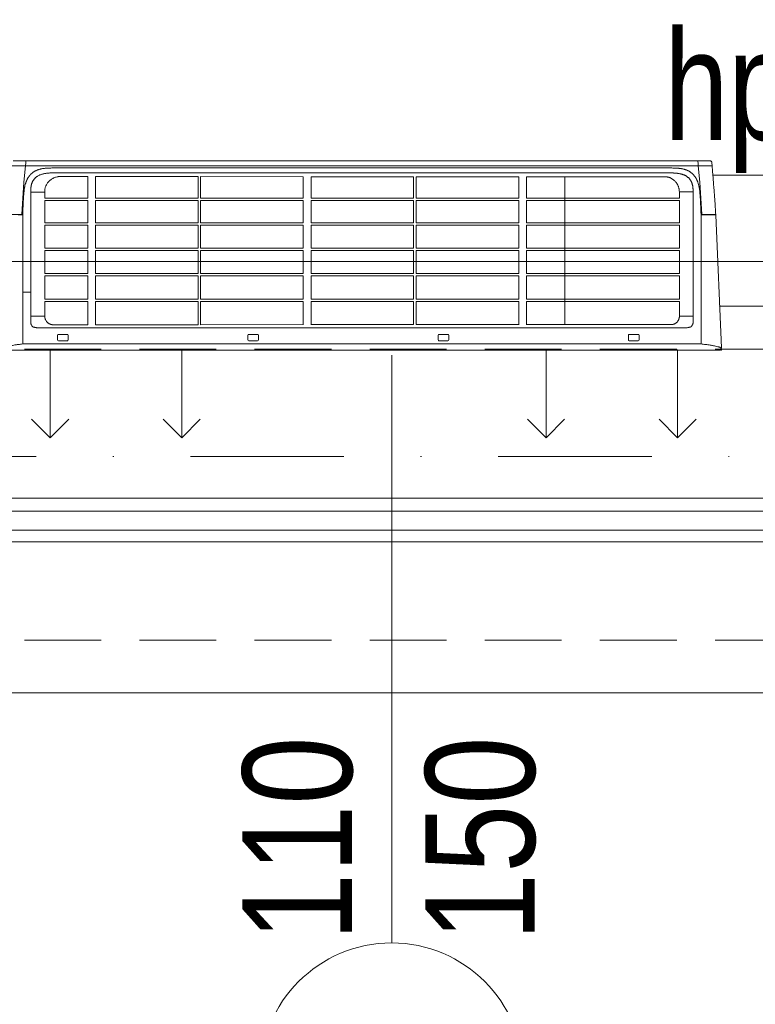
# Model space of a CAD drawing. Header units: inches. Extents: x 57112 to 98566, y -51777 to -16564.
# Tile 64 of 138: x 74416 to 74500, y -20807 to -20695. Entities that reach past the tile are written whole.
import ezdxf

# ---------------------------------------------------------------- set-up
doc = ezdxf.new("R2010")
doc.units = ezdxf.units.IN
doc.header["$MEASUREMENT"] = 0
doc.linetypes.add('DASHDOT', pattern=[1, 0.5, -0.25, 0, -0.25])
doc.linetypes.add('HIDDEN', pattern=[0.375, 0.25, -0.125])
doc.layers.get('0').update_dxf_attribs({"color": 251, "lineweight": 0})
for name, color, linetype, lineweight in [('DVM_INDOOR', 7, 'Continuous', 0), ('DVM_UNIT_BP', 7, 'Continuous', 0), ('DVM_UNIT_DP', 4, 'Continuous', 0), ('DVM_UNIT_LP', 3, 'Continuous', 0), ('p--okna', 251, 'Continuous', 0), ('p--opis okna', 251, 'Continuous', 0), ('p--osie konstr', 250, 'DASHDOT', 15)]:
    doc.layers.add(name, color=color, linetype=linetype, lineweight=lineweight)
doc.styles.add('1-100', font='arial.ttf', dxfattribs={"width": 0.75, "height": 18})

# ---------------------------------------------------------------- blocks, each defined once
blk = doc.blocks.new('DVM_DP_VEC')
at = {"layer": 'DVM_UNIT_DP', "color": 0}
blk.add_line((0, 0), (100, 0), dxfattribs=at)
blk.add_lwpolyline([(78.8, 21.2), (100, 0), (78.8, -21.2)], dxfattribs=at)
blk.add_point((0, 0), dxfattribs=at)
blk = doc.blocks.new('DVM_LP_VEC')
at = {"layer": 'DVM_UNIT_LP', "color": 0}
blk.add_line((0, 0), (100, 0), dxfattribs=at)
blk.add_lwpolyline([(78.8, 21.2), (100, 0), (78.8, -21.2)], dxfattribs=at)
blk.add_point((0, 0), dxfattribs=at)
blk = doc.blocks.new('RAC_ID_WM_AIRISE_WF_820X299X215_WF_T_BL')
at = {"layer": 'DVM_INDOOR', "color": 0}
for p, q in [((-409, 0), (409, 0)), ((-386.7, -7), (386.7, -7)), ((-386.7, -66), (-386.7, -7)), ((-346.1, -10.7), (-335.9, -10.7)), ((-129.1, -10.7), (-118.9, -10.7)), ((87.9, -10.7), (98.1, -10.7)), ((304.9, -10.7), (315.1, -10.7)), ((386.7, -154.1), (386.7, -7)), ((410, -2.6), (403.6, -153.8)), ((-347.1, -11.7), (-347.1, -16.9)), ((-335.9, -17.9), (-346.1, -17.9)), ((-334.9, -11.7), (-334.9, -16.9)), ((-130.1, -11.7), (-130.1, -16.9)), ((-118.9, -17.9), (-129.1, -17.9)), ((-117.9, -11.7), (-117.9, -16.9)), ((86.9, -11.7), (86.9, -16.9)), ((98.1, -17.9), (87.9, -17.9)), ((99.1, -11.7), (99.1, -16.9)), ((303.9, -11.7), (303.9, -16.9)), ((315.1, -17.9), (304.9, -17.9)), ((316.1, -11.7), (316.1, -16.9)), ((-367.3, -25.3), (367.3, -25.3)), ((-351.7, -28.8), (-312.7, -28.8)), ((-312.7, -28.8), (-312.7, -55.2)), ((-186.8, -28.9), (-303.8, -28.9)), ((-303.8, -55.2), (-303.8, -28.9)), ((-186.8, -28.9), (-186.8, -55.2)), ((-66.9, -29), (-183.9, -28.9)), ((-183.9, -55.2), (-183.9, -28.9)), ((-66.9, -28.9), (-66.9, -55.2)), ((-57.9, -55.2), (-57.9, -28.9)), ((58.9, -29.1), (-57.9, -29)), ((58.9, -29.1), (58.9, -55.2)), ((178.8, -29.1), (61.9, -29.1)), ((61.9, -55.2), (61.9, -29.1)), ((178.8, -28.9), (178.8, -55.2)), ((187.7, -55.2), (187.7, -28.9)), ((354.5, -29.2), (187.7, -29.1)), ((231.5, -29.1), (231.5, -197.4)), ((354.5, -29.2), (231.5, -29.2)), ((-377.7, -38.8), (-377.7, -179.9)), ((-377.7, -38.8), (-361.7, -38.8)), ((-361.7, -38.8), (-361.7, -55.2)), ((362, -55.2), (362, -38.8)), ((377.7, -38.8), (362, -38.8)), ((377.7, -38.8), (377.7, -180.2)), ((-361.7, -55.2), (-312.7, -55.2)), ((-303.8, -55.2), (-186.8, -55.2)), ((-183.9, -55.2), (-66.9, -55.2)), ((-57.9, -55.2), (58.9, -55.2)), ((61.9, -55.2), (178.8, -55.2)), ((187.7, -55.2), (362, -55.2)), ((-377.7, -66), (-386.7, -66)), ((-386.7, -153.9), (-386.7, -66)), ((-361.7, -58), (-361.7, -84.5)), ((-361.7, -58), (-312.7, -58)), ((-312.7, -58), (-312.7, -84.5)), ((-303.8, -84.5), (-303.8, -58)), ((-303.8, -58), (-186.8, -58)), ((-186.8, -58), (-186.8, -84.5)), ((-183.9, -84.5), (-183.9, -58)), ((-183.9, -58), (-66.9, -58)), ((-66.9, -58), (-66.9, -84.5)), ((-57.9, -84.5), (-57.9, -58)), ((-57.9, -58), (58.9, -58)), ((58.9, -58), (58.9, -84.5)), ((61.9, -84.5), (61.9, -58)), ((61.9, -58), (178.8, -58)), ((178.8, -58), (178.8, -84.5)), ((187.7, -84.5), (187.7, -58)), ((187.7, -58), (362, -58)), ((362, -84.5), (362, -58)), ((-361.7, -84.5), (-312.7, -84.5)), ((-361.7, -87.2), (-361.7, -113.5)), ((-361.7, -87.2), (-312.7, -87.2)), ((-312.7, -87.2), (-312.7, -113.5)), ((-303.8, -84.5), (-186.8, -84.5)), ((-303.8, -113.5), (-303.8, -87.2)), ((-303.8, -87.2), (-186.8, -87.2)), ((-186.8, -87.2), (-186.8, -113.5)), ((-183.9, -84.5), (-66.9, -84.5)), ((-183.9, -113.5), (-183.9, -87.2)), ((-183.9, -87.2), (-66.9, -87.2)), ((-66.9, -87.2), (-66.9, -113.5)), ((-57.9, -84.5), (58.9, -84.5)), ((-57.9, -113.5), (-57.9, -87.2)), ((-57.9, -87.2), (58.9, -87.2)), ((58.9, -87.2), (58.9, -113.5)), ((61.9, -84.5), (178.8, -84.5)), ((61.9, -113.5), (61.9, -87.2)), ((61.9, -87.2), (178.8, -87.2)), ((178.8, -87.2), (178.8, -113.5)), ((187.7, -84.5), (362, -84.5)), ((187.7, -113.5), (187.7, -87.2)), ((187.7, -87.2), (362, -87.2)), ((362, -113.5), (362, -87.2)), ((-361.7, -113.5), (-312.7, -113.5)), ((-361.7, -116.3), (-361.7, -142.2)), ((-361.7, -116.3), (-312.7, -116.3)), ((-312.7, -116.3), (-312.7, -142.2)), ((-303.8, -113.5), (-186.8, -113.5)), ((-303.8, -142.2), (-303.8, -116.3)), ((-303.8, -116.3), (-186.8, -116.3)), ((-186.8, -116.3), (-186.8, -142.2)), ((-183.9, -113.5), (-66.9, -113.5)), ((-183.9, -142.2), (-183.9, -116.3)), ((-183.9, -116.3), (-66.9, -116.3)), ((-66.9, -116.3), (-66.9, -142.2)), ((-57.9, -113.5), (58.9, -113.5)), ((-57.9, -142.2), (-57.9, -116.3)), ((-57.9, -116.3), (58.9, -116.3)), ((58.9, -116.3), (58.9, -142.2)), ((61.9, -113.5), (178.8, -113.5)), ((61.9, -142.2), (61.9, -116.3)), ((61.9, -116.3), (178.8, -116.3)), ((178.8, -116.3), (178.8, -142.2)), ((187.7, -113.5), (362, -113.5)), ((187.7, -142.2), (187.7, -116.3)), ((187.7, -116.3), (362, -116.3)), ((362, -142.2), (362, -116.3)), ((-361.7, -142.2), (-312.7, -142.2)), ((-361.7, -144.9), (-361.7, -170.4)), ((-361.7, -144.9), (-312.7, -144.9)), ((-312.7, -144.9), (-312.7, -170.4)), ((-303.8, -142.2), (-186.8, -142.2)), ((-303.8, -170.4), (-303.8, -144.9)), ((-303.8, -144.9), (-186.8, -144.9)), ((-186.8, -144.9), (-186.8, -170.4)), ((-183.9, -142.2), (-66.9, -142.2)), ((-183.9, -170.4), (-183.9, -144.9)), ((-183.9, -144.9), (-66.9, -144.9)), ((-66.9, -144.9), (-66.9, -170.4)), ((-57.9, -142.2), (58.9, -142.2)), ((-57.9, -170.4), (-57.9, -144.9)), ((-57.9, -144.9), (58.9, -144.9)), ((58.9, -144.9), (58.9, -170.4)), ((61.9, -142.2), (178.8, -142.2)), ((61.9, -170.4), (61.9, -144.9)), ((61.9, -144.9), (178.8, -144.9)), ((178.8, -144.9), (178.8, -170.4)), ((187.7, -142.2), (362, -142.2)), ((187.7, -170.4), (187.7, -144.9)), ((187.7, -144.9), (362, -144.9)), ((362, -170.4), (362, -144.9)), ((-403.2, -154.4), (-386.7, -154.4)), ((-385.5, -191.3), (-387.7, -154.4)), ((-386.7, -154.1), (-386.7, -154.1)), ((385.5, -191.3), (387.7, -154.4)), ((400.1, -154.1), (386.7, -154.1)), ((403.2, -154.4), (386.7, -154.4)), ((403.3, -154.1), (400.8, -154.1)), ((403.5, -154.7), (403.5, -154.7)), ((-361.7, -170.4), (-312.7, -170.4)), ((-361.7, -173.2), (-361.7, -180.4)), ((-361.7, -173.2), (-312.7, -173.2)), ((-312.7, -173.2), (-312.7, -197.8)), ((-303.8, -170.4), (-186.8, -170.4)), ((-303.8, -197.8), (-303.8, -173.2)), ((-303.8, -173.2), (-186.8, -173.2)), ((-186.8, -173.2), (-186.8, -197.7)), ((-183.9, -170.4), (-66.9, -170.4)), ((-183.9, -197.7), (-183.9, -173.2)), ((-183.9, -173.2), (-66.9, -173.2)), ((-66.9, -173.2), (-66.9, -197.6)), ((-57.9, -170.4), (58.9, -170.4)), ((-57.9, -197.6), (-57.9, -173.2)), ((-57.9, -173.2), (58.9, -173.2)), ((58.9, -173.2), (58.9, -197.5)), ((61.9, -170.4), (178.8, -170.4)), ((61.9, -197.5), (61.9, -173.2)), ((61.9, -173.2), (178.8, -173.2)), ((178.8, -173.2), (178.8, -197.4)), ((187.7, -170.4), (362, -170.4)), ((187.7, -197.4), (187.7, -173.2)), ((187.7, -173.2), (362, -173.2)), ((362, -180.2), (362, -173.2)), ((-377.7, -179.9), (-361.7, -179.9)), ((377.7, -180.2), (362, -180.2)), ((-383.6, -210.1), (-385.5, -191.3)), ((-312.7, -197.8), (-344.1, -197.8)), ((-186.8, -197.7), (-303.8, -197.8)), ((-66.9, -197.6), (-183.9, -197.7)), ((58.9, -197.5), (-57.9, -197.6)), ((178.8, -197.4), (61.9, -197.5)), ((347.9, -197.3), (187.7, -197.4)), ((231.5, -197.3), (347.3, -197.3)), ((383.6, -210.1), (385.5, -191.3)), ((-383.6, -210.1), (-399.4, -209.8)), ((-344.4, -210.1), (-383.6, -210.1)), ((-46.2, -210.1), (-344.4, -210.1)), ((344.4, -210.1), (-46.2, -210.1)), ((344.4, -210.1), (399.3, -210.1)), ((-397.5, -215.5), (-386.6, -215.5)), ((-383.2, -214.4), (-383.2, -215.5)), ((383.2, -215.5), (-383.2, -215.5)), ((383.2, -214.4), (383.2, -215.5)), ((383.2, -215.5), (397.5, -215.5))]:
    blk.add_line(p, q, dxfattribs=at)
for centre, start, end in [((-346.1, -11.7), 90, 179.9999), ((-335.9, -11.7), 0.0001, 90), ((-129.1, -11.7), 90, 179.9999), ((-118.9, -11.7), 0.0001, 90), ((87.9, -11.7), 90, 179.9999), ((98.1, -11.7), 0.0001, 90), ((304.9, -11.7), 90, 179.9999), ((315.1, -11.7), 0.0001, 90), ((-346.1, -16.9), 180.0039, 270), ((-335.9, -16.9), 270, 359.9961), ((-129.1, -16.9), 180.0039, 270), ((-118.9, -16.9), 270, 359.9961), ((87.9, -16.9), 180.0039, 270), ((98.1, -16.9), 270, 359.9961), ((304.9, -16.9), 180.0039, 270), ((315.1, -16.9), 270, 359.9961)]:
    blk.add_arc(centre, 1, start, end, dxfattribs=at)
for start_param, end_param in [(5.169356, 6.282203), (6.282209, 6.603456)]:
    blk.add_ellipse((403.3, -153.8), major_axis=(0.278, -0.113), ratio=1, start_param=start_param, end_param=end_param, dxfattribs=at)
for points, knots in [([(-386.7, -7), (-388.5, -6.8), (-390.2, -6.6), (-392.4, -6.3), (-392.8, -6.3), (-393.7, -6.2), (-394.1, -6.1), (-395.4, -5.9), (-396.3, -5.8), (-397.9, -5.5), (-398.8, -5.3), (-400, -5.1), (-400.5, -5), (-401.3, -4.9), (-401.7, -4.8), (-403.8, -4.3), (-405.4, -4), (-407, -3.6)], [0, 0, 0, 0, 0.25, 0.25, 0.3125, 0.3125, 0.375, 0.375, 0.5, 0.5, 0.625, 0.625, 0.6875, 0.6875, 0.75, 0.75, 1, 1, 1, 1]), ([(407, -3.6), (405.4, -4), (403.8, -4.3), (401.3, -4.9), (400.5, -5), (399.2, -5.3), (398.6, -5.4), (397.9, -5.5), (397.5, -5.6), (397.3, -5.6), (395.4, -5.9), (393.7, -6.2), (390.2, -6.6), (388.5, -6.8), (386.7, -7)], [0, 0, 0, 0, 0.25, 0.25, 0.375, 0.375, 0.4375, 0.46875, 0.46875, 0.5, 0.5, 0.75, 0.75, 1, 1, 1, 1]), ([(409.2, -2.6), (409, -2.7), (408.9, -2.8), (408.6, -3), (408.4, -3.1), (408.2, -3.2), (408.1, -3.2), (408, -3.2), (408, -3.3), (407.9, -3.3), (407.8, -3.4), (407.4, -3.5), (407.2, -3.5), (407, -3.6)], [0, 0, 0, 0, 0.25, 0.25, 0.5, 0.5, 0.5625, 0.5625, 0.625, 0.625, 0.75, 0.75, 1, 1, 1, 1]), ([(409.4, -1), (409.4, -1.1), (409.5, -1.2), (409.5, -1.5), (409.5, -1.6), (409.5, -1.8), (409.5, -1.8), (409.5, -1.8), (409.5, -1.9), (409.4, -1.9), (409.4, -2), (409.4, -2.2), (409.3, -2.3), (409.2, -2.4), (409.2, -2.5), (409.2, -2.6)], [0, 0, 0, 0, 0.25, 0.25, 0.5, 0.5, 0.53125, 0.53125, 0.5625, 0.625, 0.625, 0.75, 0.875, 0.875, 1, 1, 1, 1]), ([(-377.7, -38.8), (-377.7, -38.6), (-377.7, -38.3), (-377.7, -37.8), (-377.7, -37.3), (-377.7, -36.8), (-377.7, -36.4), (-377.7, -36), (-377.7, -35.6), (-377.7, -35.2), (-377.7, -34.9), (-377.7, -34.5), (-377.7, -34.2), (-377.7, -33.9), (-377.7, -33.5), (-377.7, -33), (-377.7, -32.5), (-377.7, -32.3), (-377.7, -32.1), (-377.7, -32), (-377.7, -32), (-377.7, -31.9), (-377.7, -31.9), (-377.7, -31.8), (-377.7, -31.8), (-377.7, -31.7), (-377.7, -31.5), (-377.7, -31.3), (-377.7, -31.1), (-377.6, -30.8), (-377.6, -30.5), (-377.5, -30.2), (-377.4, -29.9), (-377.4, -29.8), (-377.3, -29.7), (-377.3, -29.6), (-377.3, -29.5), (-377.3, -29.5), (-377.2, -29.4), (-377.2, -29.3), (-377.2, -29.2), (-377.1, -29.1), (-377.1, -29.1), (-377.1, -29), (-377, -28.9), (-377, -28.8), (-376.9, -28.8), (-376.9, -28.7), (-376.9, -28.7)], [0, 0, 0, 0, 0.050243, 0.098523, 0.144839, 0.189192, 0.231581, 0.272006, 0.310468, 0.346966, 0.381501, 0.414072, 0.444679, 0.473322, 0.500002, 0.578216, 0.62501, 0.638641, 0.650008, 0.659383, 0.668758, 0.672184, 0.675772, 0.679523, 0.683436, 0.687512, 0.708306, 0.729133, 0.750012, 0.781269, 0.812473, 0.843692, 0.874994, 0.883321, 0.891643, 0.899963, 0.90828, 0.916597, 0.924914, 0.933234, 0.941556, 0.949883, 0.958215, 0.966553, 0.9749, 0.983256, 0.991622, 1, 1, 1, 1]), ([(-374.8, -26.2), (-374.8, -26.3), (-375, -26.4), (-375.3, -26.6), (-375.8, -27.1), (-376.4, -27.8), (-376.7, -28.4), (-376.9, -28.7)], [0, 0, 0, 0, 0.041801, 0.201508, 0.361215, 0.680629, 1, 1, 1, 1]), ([(-374.7, -26.2), (-374.7, -26.2), (-374.7, -26.2), (-374.7, -26.2), (-374.7, -26.2), (-374.7, -26.2), (-374.7, -26.2), (-374.7, -26.2), (-374.7, -26.2), (-374.7, -26.2), (-374.7, -26.2), (-374.7, -26.2), (-374.7, -26.2), (-374.7, -26.2), (-374.7, -26.2), (-374.7, -26.2), (-374.6, -26.2), (-374.6, -26.2), (-374.6, -26.2), (-374.4, -26.2), (-374.4, -26.2), (-374.1, -26.1), (-374, -26.1), (-373.5, -26), (-373.2, -25.9), (-372.6, -25.8), (-372.3, -25.8), (-371.7, -25.7), (-371.4, -25.6), (-370.7, -25.5), (-370.4, -25.5), (-370, -25.4), (-369.8, -25.4), (-369.5, -25.4), (-369.3, -25.4), (-368.5, -25.3), (-367.9, -25.3), (-367.3, -25.3)], [0, 0, 0, 0, 0.000122, 0.000122, 0.000244, 0.000244, 0.000488, 0.000488, 0.000977, 0.000977, 0.001953, 0.001953, 0.003906, 0.003906, 0.007813, 0.007813, 0.015625, 0.015625, 0.03125, 0.03125, 0.0625, 0.0625, 0.125, 0.125, 0.25, 0.25, 0.375, 0.375, 0.5, 0.5, 0.625, 0.625, 0.6875, 0.6875, 0.75, 0.75, 1, 1, 1, 1]), ([(-361.7, -38.8), (-361.7, -38.6), (-361.7, -38.4), (-361.7, -38), (-361.7, -37.8), (-361.6, -37.4), (-361.6, -37.2), (-361.5, -36.9), (-361.5, -36.9), (-361.5, -36.8), (-361.5, -36.7), (-361.5, -36.6), (-361.4, -36.5), (-361.3, -36), (-361.2, -35.6), (-360.9, -34.9), (-360.8, -34.5), (-360.5, -34), (-360.4, -33.8), (-360.3, -33.6), (-360.2, -33.6), (-360.2, -33.5), (-360.1, -33.4), (-360, -33.3), (-359.7, -32.8), (-359.5, -32.5), (-359.1, -32.1), (-359, -31.9), (-358.7, -31.7), (-358.5, -31.5), (-358.3, -31.3), (-358.2, -31.2), (-358.1, -31.1), (-358, -31.1), (-358, -31), (-357.8, -30.9), (-357.6, -30.8), (-357.5, -30.7)], [0, 0, 0, 0, 0.0625, 0.0625, 0.125, 0.125, 0.1875, 0.1875, 0.203125, 0.203125, 0.21875, 0.21875, 0.25, 0.25, 0.375, 0.375, 0.5, 0.5, 0.5625, 0.5625, 0.578125, 0.578125, 0.59375, 0.625, 0.625, 0.75, 0.75, 0.8125, 0.8125, 0.875, 0.875, 0.90625, 0.921875, 0.921875, 0.9375, 0.9375, 1, 1, 1, 1]), ([(-351.7, -28.8), (-352, -28.8), (-352.2, -28.8), (-352.7, -28.9), (-353.3, -28.9), (-354, -29.1), (-354.5, -29.2), (-354.8, -29.3), (-354.9, -29.3), (-355, -29.4), (-355, -29.4), (-355.2, -29.5), (-355.3, -29.5), (-355.7, -29.7), (-356.2, -29.9), (-356.8, -30.2), (-357.3, -30.5), (-357.5, -30.7)], [0, 0, 0, 0, 0.125, 0.125, 0.25, 0.375, 0.5, 0.5, 0.53125, 0.53125, 0.5625, 0.5625, 0.625, 0.625, 0.75, 0.875, 1, 1, 1, 1]), ([(362, -38.8), (362, -38.7), (362, -38.6), (362, -38.5), (362, -38.4), (362, -38.2), (362, -38.1), (362, -37.7), (362, -37.4), (361.9, -36.9), (361.8, -36.6), (361.7, -36.2), (361.7, -36.1), (361.6, -35.9), (361.6, -35.8), (361.6, -35.7), (361.5, -35.3), (361.4, -35), (361.1, -34.5), (361, -34.3), (360.8, -33.8), (360.6, -33.5), (360.4, -33.2), (360.4, -33.2), (360.3, -33.1), (360.3, -33), (360.2, -32.8), (360.1, -32.7), (359.8, -32.4), (359.6, -32.2), (359.4, -31.9), (359.3, -31.8), (359.1, -31.6), (359, -31.5), (358.7, -31.3), (358.4, -31.1), (358.2, -30.9), (358.1, -30.8), (358, -30.8), (357.8, -30.6), (357.7, -30.5), (357.3, -30.3), (357.1, -30.2), (356.6, -29.9), (356.3, -29.8), (355.8, -29.6), (355.6, -29.5), (355.2, -29.4), (355.2, -29.4), (355, -29.4), (354.8, -29.3), (354.6, -29.2), (354.5, -29.2)], [0, 0, 0, 0, 0.015625, 0.015625, 0.03125, 0.03125, 0.0625, 0.0625, 0.125, 0.125, 0.1875, 0.1875, 0.21875, 0.21875, 0.234375, 0.234375, 0.25, 0.3125, 0.3125, 0.375, 0.375, 0.4375, 0.4375, 0.453125, 0.453125, 0.46875, 0.46875, 0.5, 0.5, 0.5625, 0.5625, 0.59375, 0.59375, 0.625, 0.625, 0.6875, 0.6875, 0.703125, 0.703125, 0.71875, 0.75, 0.75, 0.8125, 0.8125, 0.875, 0.875, 0.9375, 0.9375, 0.953125, 0.953125, 0.96875, 1, 1, 1, 1]), ([(367.3, -25.3), (367.9, -25.3), (368.5, -25.3), (369.3, -25.4), (369.5, -25.4), (369.8, -25.4), (370, -25.4), (370.4, -25.5), (370.7, -25.5), (371.4, -25.6), (371.7, -25.7), (372.3, -25.8), (372.6, -25.8), (373.2, -25.9), (373.5, -26), (374, -26.1), (374.1, -26.1), (374.4, -26.2), (374.4, -26.2), (374.6, -26.2), (374.6, -26.2), (374.6, -26.2), (374.7, -26.2), (374.7, -26.2), (374.7, -26.2), (374.7, -26.2), (374.7, -26.2), (374.7, -26.2), (374.7, -26.2), (374.7, -26.2), (374.7, -26.2), (374.7, -26.2), (374.7, -26.2), (374.7, -26.2), (374.7, -26.2), (374.7, -26.2), (374.7, -26.2), (374.7, -26.2)], [0, 0, 0, 0, 0.25, 0.25, 0.3125, 0.3125, 0.375, 0.375, 0.5, 0.5, 0.625, 0.625, 0.75, 0.75, 0.875, 0.875, 0.9375, 0.9375, 0.96875, 0.96875, 0.984375, 0.984375, 0.992188, 0.992188, 0.996094, 0.996094, 0.998047, 0.998047, 0.999023, 0.999023, 0.999512, 0.999512, 0.999756, 0.999756, 0.999878, 0.999878, 1, 1, 1, 1]), ([(376.9, -28.7), (376.7, -28.4), (376.4, -27.8), (375.8, -27.1), (375.3, -26.6), (375, -26.4), (374.8, -26.3), (374.8, -26.2)], [0, 0, 0, 0, 0.319405, 0.638853, 0.798578, 0.958302, 1, 1, 1, 1]), ([(376.9, -28.7), (376.9, -28.7), (376.8, -28.6), (376.8, -28.6), (376.8, -28.6), (376.8, -28.5), (376.7, -28.4), (376.7, -28.3), (376.6, -28.2)], [0, 0, 0, 0, 0.125, 0.125, 0.25, 0.5, 0.5, 1, 1, 1, 1]), ([(376.9, -28.7), (376.9, -28.7), (376.9, -28.7), (376.9, -28.8), (377, -28.8), (377, -28.8), (377, -28.9), (377, -28.9), (377, -28.9), (377.1, -29), (377.1, -29), (377.1, -29.1), (377.1, -29.1), (377.1, -29.1), (377.1, -29.2), (377.2, -29.2), (377.2, -29.2), (377.2, -29.3), (377.2, -29.3), (377.2, -29.4), (377.2, -29.4), (377.3, -29.4), (377.3, -29.5), (377.3, -29.5), (377.3, -29.5), (377.3, -29.6), (377.3, -29.6), (377.3, -29.7), (377.4, -29.7), (377.4, -29.7), (377.4, -29.8), (377.4, -29.8), (377.4, -29.9), (377.5, -30.2), (377.6, -30.5), (377.6, -30.8), (377.7, -31.1), (377.7, -31.4), (377.7, -31.7), (377.7, -31.8), (377.7, -31.9), (377.7, -32), (377.7, -32), (377.7, -32.1), (377.7, -32.2), (377.7, -32.3), (377.7, -32.4), (377.7, -32.5), (377.7, -32.7), (377.7, -32.8), (377.7, -33), (377.7, -33.3), (377.7, -33.8), (377.7, -34.3), (377.7, -35), (377.7, -35.8), (377.7, -36.7), (377.7, -37.7), (377.7, -38.4), (377.7, -38.8)], [0, 0, 0, 0, 0.004055, 0.008107, 0.012157, 0.016204, 0.020248, 0.02429, 0.02833, 0.032368, 0.036405, 0.040439, 0.044472, 0.048503, 0.052533, 0.056562, 0.06059, 0.064617, 0.068643, 0.072669, 0.076694, 0.080718, 0.084743, 0.088767, 0.092792, 0.096817, 0.100842, 0.104867, 0.108893, 0.11292, 0.116948, 0.120977, 0.125007, 0.156305, 0.187523, 0.218729, 0.249989, 0.28128, 0.312486, 0.321346, 0.330347, 0.3363, 0.342253, 0.348206, 0.357133, 0.366061, 0.374989, 0.390617, 0.406245, 0.414217, 0.437497, 0.467059, 0.499997, 0.560279, 0.629782, 0.708506, 0.79645, 0.893615, 1, 1, 1, 1]), ([(376.9, -28.7), (376.9, -28.7), (376.9, -28.7), (376.9, -28.7), (376.9, -28.7), (376.9, -28.7)], [0, 0, 0, 0, 0.041419, 0.041419, 1, 1, 1, 1]), ([(362, -54.8), (362, -52.1), (362, -49.5), (362, -45.5), (362, -44.1), (362, -42.1), (362, -41.5), (362, -40.5), (362, -40.1), (362, -39.6), (362, -39.5), (362, -39.1), (362, -39), (362, -38.8)], [0, 0, 0, 0, 0.5, 0.5, 0.75, 0.75, 0.875, 0.875, 0.9375, 0.9375, 0.96875, 0.96875, 1, 1, 1, 1]), ([(-386.7, -153.9), (-386.7, -154.7), (-386.7, -154.8), (-386.7, -154.8), (-386.6, -155.9), (-386.6, -157), (-386.6, -158.6), (-386.6, -159.1), (-386.5, -160.2), (-386.5, -160.7), (-386.5, -161.8), (-386.5, -162.4), (-386.4, -163.4), (-386.4, -164), (-386.3, -165.1), (-386.3, -165.6), (-386.3, -166.7), (-386.2, -167.2), (-386.2, -168.3), (-386.2, -168.8), (-386.1, -169.9), (-386.1, -170.4), (-386, -171.5), (-386, -172), (-385.9, -173.1), (-385.9, -173.6), (-385.8, -174.7), (-385.8, -175.3), (-385.7, -176.3), (-385.6, -176.9), (-385.6, -177.7), (-385.5, -178.2), (-385.5, -179), (-385.4, -179.8), (-385.4, -180.3), (-385.3, -180.6)], [-0.002701, -0.002701, -0.002701, -0.002701, 0, 0, 0, 0.125, 0.125, 0.1875, 0.1875, 0.25, 0.25, 0.3125, 0.3125, 0.375, 0.375, 0.4375, 0.4375, 0.5, 0.5, 0.5625, 0.5625, 0.625, 0.625, 0.6875, 0.6875, 0.75, 0.75, 0.8125, 0.8125, 0.875, 0.875, 0.90625, 0.9375, 0.96875, 1, 1, 1, 1]), ([(385.3, -180.6), (385.4, -180.3), (385.4, -179.8), (385.5, -179), (385.5, -178.2), (385.6, -177.7), (385.6, -176.9), (385.7, -176.3), (385.8, -175.3), (385.8, -174.7), (385.9, -173.6), (385.9, -173.1), (386, -172), (386, -171.5), (386.1, -170.4), (386.1, -169.9), (386.2, -168.8), (386.2, -168.3), (386.2, -167.2), (386.3, -166.7), (386.3, -165.6), (386.3, -165.1), (386.4, -164), (386.4, -163.4), (386.5, -162.4), (386.5, -161.8), (386.5, -160.7), (386.5, -160.2), (386.6, -159.1), (386.6, -158.6), (386.6, -157), (386.6, -155.9), (386.7, -154.8), (386.7, -154.7), (386.7, -154.5), (386.7, -154.4)], [0, 0, 0, 0, 0.03125, 0.0625, 0.09375, 0.125, 0.125, 0.1875, 0.1875, 0.25, 0.25, 0.3125, 0.3125, 0.375, 0.375, 0.4375, 0.4375, 0.5, 0.5, 0.5625, 0.5625, 0.625, 0.625, 0.6875, 0.6875, 0.75, 0.75, 0.8125, 0.8125, 0.875, 0.875, 1, 1, 1, 1.014608, 1.014608, 1.014608, 1.014608]), ([(399.4, -209.8), (399.4, -209.3), (399.5, -208.2), (399.7, -205.8), (400.1, -201.5), (400.6, -195.4), (401.1, -188.1), (401.7, -181), (402.2, -174.2), (402.7, -167.5), (403.1, -161), (403.4, -156.8), (403.5, -154.7)], [0, 0, 0, 0, 0.027212, 0.058793, 0.121955, 0.24828, 0.374605, 0.50093, 0.627254, 0.753579, 0.879904, 1, 1, 1, 1]), ([(400.8, -154.1), (400.8, -154.1), (400.8, -154.1), (400.7, -154.1), (400.7, -154.1), (400.6, -154.1), (400.6, -154.1), (400.5, -154.1), (400.4, -154.1), (400.4, -154.1), (400.3, -154.1), (400.2, -154.1), (400.1, -154.1)], [0, 0, 0, 0, 0.105062, 0.168986, 0.200948, 0.23291, 0.360758, 0.488607, 0.552531, 0.616455, 0.744303, 1, 1, 1, 1]), ([(403.2, -154.4), (403.3, -154.4), (403.3, -154.4), (403.4, -154.4), (403.4, -154.5), (403.5, -154.5), (403.5, -154.5), (403.5, -154.6), (403.5, -154.7), (403.5, -154.7)], [0, 0, 0, 0, 0.25, 0.25, 0.5, 0.5, 0.75, 0.75, 1, 1, 1, 1]), ([(-385.3, -180.6), (-385.3, -181), (-385.3, -181.4), (-385.2, -182.1), (-385.1, -182.9), (-385, -183.7), (-384.9, -184.3), (-384.8, -184.5), (-384.8, -184.9), (-384.7, -185.1), (-384.7, -185.5), (-384.6, -185.7), (-384.6, -186), (-384.5, -186.2), (-384.4, -186.6), (-384.4, -186.8), (-384.3, -187.2), (-384.3, -187.4), (-384, -188.3), (-383.8, -189.1), (-383.5, -190.2), (-383.3, -190.6), (-383.1, -191.1), (-383.1, -191.3), (-382.9, -191.7), (-382.9, -191.9), (-382.7, -192.2), (-382.7, -192.4), (-382.5, -192.8), (-382.4, -192.9), (-382.3, -193.3), (-382.2, -193.5), (-382.1, -193.8), (-382, -194), (-381.8, -194.4), (-381.7, -194.5), (-381.5, -194.9), (-381.4, -195.1), (-381.3, -195.4), (-381.2, -195.6), (-381, -195.9), (-380.9, -196.1), (-380.7, -196.4), (-380.6, -196.6), (-380.4, -196.9), (-380.3, -196.9), (-380.2, -197.1), (-380.2, -197.2), (-380, -197.4), (-379.9, -197.6), (-379.7, -197.9), (-379.5, -198.1), (-379.2, -198.6), (-378.9, -198.9), (-378.5, -199.3), (-378.4, -199.5), (-378.2, -199.8), (-378, -199.9), (-377.7, -200.2), (-377.6, -200.4), (-377.3, -200.6), (-377.2, -200.8), (-376.7, -201.2), (-376.4, -201.5), (-376, -201.8), (-375.8, -202), (-375.5, -202.2), (-375.5, -202.2), (-375.3, -202.3), (-375.2, -202.4), (-375, -202.6), (-374.8, -202.7), (-374.5, -202.9), (-374.3, -203), (-373.8, -203.4), (-373.4, -203.6), (-372.7, -204), (-372.4, -204.2), (-371.6, -204.5), (-371.2, -204.7), (-370.7, -205), (-370.5, -205), (-370.1, -205.2), (-369.7, -205.4), (-369.3, -205.5), (-369, -205.6), (-368.9, -205.6), (-368.7, -205.7), (-368.6, -205.7), (-368.1, -205.9), (-367.7, -206), (-366.9, -206.3), (-366.5, -206.4), (-365.9, -206.5), (-365.7, -206.5), (-365.3, -206.6), (-365.1, -206.7), (-364.5, -206.8), (-364.1, -206.8), (-363.3, -207), (-362.8, -207), (-362.4, -207)], [0, 0, 0, 0, 0.03125, 0.03125, 0.0625, 0.09375, 0.09375, 0.109375, 0.109375, 0.125, 0.125, 0.140625, 0.140625, 0.15625, 0.15625, 0.171875, 0.171875, 0.1875, 0.1875, 0.25, 0.25, 0.28125, 0.28125, 0.296875, 0.296875, 0.3125, 0.3125, 0.328125, 0.328125, 0.34375, 0.34375, 0.359375, 0.359375, 0.375, 0.375, 0.390625, 0.390625, 0.40625, 0.40625, 0.421875, 0.421875, 0.4375, 0.4375, 0.453125, 0.453125, 0.460938, 0.460938, 0.46875, 0.46875, 0.484375, 0.484375, 0.5, 0.5, 0.53125, 0.53125, 0.546875, 0.546875, 0.5625, 0.5625, 0.578125, 0.578125, 0.59375, 0.59375, 0.625, 0.625, 0.640625, 0.640625, 0.648438, 0.648438, 0.65625, 0.65625, 0.671875, 0.671875, 0.6875, 0.6875, 0.71875, 0.71875, 0.75, 0.75, 0.78125, 0.78125, 0.796875, 0.796875, 0.8125, 0.828125, 0.828125, 0.835938, 0.835938, 0.84375, 0.84375, 0.875, 0.875, 0.90625, 0.90625, 0.921875, 0.921875, 0.9375, 0.9375, 0.96875, 0.96875, 1, 1, 1, 1]), ([(-343.7, -201.9), (-344.6, -201.9), (-346.1, -201.9), (-348.1, -201.9), (-349.2, -201.9), (-349.9, -201.9), (-350.3, -201.9), (-350.7, -201.9), (-351.1, -201.9), (-351.4, -201.9), (-351.6, -201.9), (-351.9, -201.9), (-352.2, -201.9), (-352.4, -201.9), (-352.7, -201.9), (-352.9, -201.9), (-353.1, -201.9), (-353.3, -201.9), (-353.5, -201.9), (-353.8, -201.9), (-354, -201.9), (-354.2, -201.9), (-354.6, -201.9), (-355.2, -201.9), (-356.1, -201.8), (-357.2, -201.7), (-358.5, -201.6), (-359.7, -201.5), (-360.9, -201.3), (-362.2, -201.1), (-363.5, -200.8), (-365, -200.4), (-366.4, -199.9), (-367.8, -199.4), (-369.2, -198.7), (-370.3, -198.1), (-371.1, -197.5), (-371.7, -197), (-372.2, -196.6), (-372.8, -196), (-373.4, -195.3), (-374, -194.6), (-374.6, -193.8), (-375.1, -193), (-375.5, -192.1), (-375.9, -191.3), (-376.2, -190.5), (-376.5, -189.8), (-376.7, -189), (-376.9, -188.2), (-377.1, -187.4), (-377.3, -186.5), (-377.4, -185.5), (-377.6, -184.2), (-377.7, -183), (-377.7, -182.1), (-377.7, -181.5), (-377.7, -181), (-377.7, -180.7), (-377.7, -180.5), (-377.7, -180.2), (-377.7, -180), (-377.7, -179.9)], [0, 0, 0, 0, 0.054634, 0.09368, 0.117139, 0.12501, 0.135328, 0.143977, 0.150955, 0.156263, 0.161981, 0.167496, 0.172806, 0.177913, 0.182816, 0.187515, 0.191786, 0.196121, 0.200521, 0.204985, 0.209515, 0.214109, 0.218768, 0.234641, 0.250021, 0.276705, 0.302529, 0.32751, 0.351669, 0.375027, 0.406982, 0.437525, 0.469414, 0.50002, 0.531872, 0.562505, 0.578311, 0.593969, 0.609519, 0.625002, 0.645762, 0.666664, 0.686893, 0.707473, 0.728481, 0.74999, 0.766484, 0.783395, 0.800746, 0.818561, 0.836861, 0.855667, 0.874995, 0.905597, 0.937494, 0.953076, 0.968747, 0.976023, 0.984374, 0.986873, 0.992082, 1, 1, 1, 1]), ([(-344.1, -197.8), (-344.7, -197.8), (-345.3, -197.8), (-346.1, -197.7), (-346.2, -197.7), (-346.5, -197.6), (-346.6, -197.6), (-347.1, -197.5), (-347.4, -197.5), (-348.2, -197.3), (-348.8, -197.1), (-349.9, -196.8), (-350.5, -196.6), (-351.1, -196.3), (-351.3, -196.2), (-351.5, -196.1), (-351.7, -196.1), (-351.7, -196), (-352.1, -195.9), (-352.3, -195.7), (-353.1, -195.3), (-353.6, -195), (-354.5, -194.4), (-355, -194), (-355.7, -193.5), (-355.9, -193.3), (-356.2, -193), (-356.3, -192.9), (-356.5, -192.8), (-356.5, -192.7), (-356.6, -192.6), (-356.7, -192.6), (-357.1, -192.1), (-357.5, -191.7), (-358.2, -190.8), (-358.5, -190.3), (-359.2, -189.4), (-359.5, -188.9), (-359.8, -188.3), (-359.9, -188.2), (-359.9, -188), (-360, -187.9), (-360, -187.8), (-360.2, -187.5), (-360.3, -187.2), (-360.7, -186.4), (-361, -185.3), (-361.3, -184.3), (-361.5, -183.4), (-361.5, -183.2), (-361.6, -182.7), (-361.6, -182.6), (-361.6, -182.4), (-361.6, -182.3), (-361.6, -182.2), (-361.6, -182.1), (-361.7, -181.5), (-361.7, -180.9), (-361.7, -180.4)], [0, 0, 0, 0, 0.0625, 0.0625, 0.078125, 0.078125, 0.09375, 0.09375, 0.125, 0.125, 0.1875, 0.1875, 0.25, 0.25, 0.265625, 0.273437, 0.273437, 0.28125, 0.28125, 0.3125, 0.3125, 0.375, 0.375, 0.4375, 0.4375, 0.46875, 0.46875, 0.484375, 0.484375, 0.492187, 0.492187, 0.5, 0.5, 0.5625, 0.5625, 0.625, 0.625, 0.6875, 0.6875, 0.703125, 0.703125, 0.710937, 0.710937, 0.71875, 0.75, 0.75, 0.8125, 0.875, 0.875, 0.90625, 0.90625, 0.921875, 0.921875, 0.929687, 0.929687, 0.9375, 0.9375, 1, 1, 1, 1]), ([(349.7, -197), (349.9, -196.9), (350.1, -196.9), (350.6, -196.7), (350.8, -196.6), (351.2, -196.5), (351.5, -196.4), (351.7, -196.2), (351.8, -196.2), (351.9, -196.2), (352.1, -196.1), (352.2, -196), (352.8, -195.7), (353.2, -195.5), (354, -195), (354.4, -194.8), (355.1, -194.2), (355.5, -193.9), (356, -193.5), (356.2, -193.3), (356.4, -193.1), (356.5, -193.1), (356.6, -193), (356.6, -193), (356.7, -192.8), (356.8, -192.8), (357.2, -192.3), (357.6, -192), (358, -191.5), (358.2, -191.3), (358.4, -190.9), (358.6, -190.7), (359, -190.2), (359.2, -189.8), (359.6, -189.2), (359.8, -188.9), (359.9, -188.6), (360, -188.4), (360.1, -188.3), (360.4, -187.7), (360.5, -187.3), (360.8, -186.7), (360.9, -186.5), (361, -186.1), (361, -186), (361.1, -185.8), (361.2, -185.7), (361.3, -185.2), (361.5, -184.7), (361.6, -184), (361.7, -183.8), (361.7, -183.5), (361.7, -183.4), (361.8, -183.1), (361.8, -183), (362, -182), (362, -181.1), (362, -180.2)], [0, 0, 0, 0, 0.03125, 0.03125, 0.0625, 0.0625, 0.09375, 0.09375, 0.101562, 0.101562, 0.109375, 0.125, 0.125, 0.1875, 0.1875, 0.25, 0.25, 0.3125, 0.3125, 0.34375, 0.34375, 0.351562, 0.351562, 0.359375, 0.359375, 0.375, 0.375, 0.4375, 0.4375, 0.46875, 0.46875, 0.5, 0.5, 0.5625, 0.5625, 0.59375, 0.609375, 0.609375, 0.625, 0.625, 0.6875, 0.6875, 0.71875, 0.71875, 0.734375, 0.734375, 0.75, 0.75, 0.8125, 0.8125, 0.84375, 0.84375, 0.859375, 0.859375, 0.875, 0.875, 1, 1, 1, 1]), ([(377.7, -180.2), (377.7, -180.3), (377.7, -180.4), (377.7, -180.6), (377.7, -180.8), (377.7, -180.9), (377.7, -181.1), (377.7, -181.3), (377.7, -181.6), (377.7, -181.9), (377.7, -182.4), (377.7, -183), (377.6, -183.7), (377.5, -184.5), (377.4, -185.4), (377.3, -186.5), (377.1, -187.5), (376.9, -188.4), (376.6, -189.3), (376.4, -190.1), (376.1, -190.9), (375.8, -191.6), (375.4, -192.4), (375, -193.1), (374.6, -193.8), (374.1, -194.5), (373.6, -195.2), (373, -195.9), (372.3, -196.5), (371.4, -197.2), (370.6, -197.9), (369.7, -198.4), (368.9, -198.8), (368.1, -199.2), (367.3, -199.6), (366.5, -199.9), (365.6, -200.2), (364.6, -200.5), (363.6, -200.8), (362.5, -201), (361.7, -201.2), (361.2, -201.2), (361, -201.3), (360.8, -201.3), (360.6, -201.3), (360.4, -201.4), (360.2, -201.4), (360, -201.4), (359.8, -201.5), (359.6, -201.5), (359.4, -201.5), (359.2, -201.5), (359, -201.6), (358.8, -201.6), (358.5, -201.6), (358.3, -201.6), (358.1, -201.6), (357.9, -201.7), (357.7, -201.7), (357.5, -201.7), (357.2, -201.7), (357.1, -201.7), (357, -201.7)], [0, 0, 0, 0, 0.006458, 0.012417, 0.017875, 0.022834, 0.027293, 0.031253, 0.041728, 0.052145, 0.062505, 0.08377, 0.104603, 0.125012, 0.157772, 0.1895, 0.220234, 0.250014, 0.276268, 0.301853, 0.326809, 0.351182, 0.375018, 0.400748, 0.426035, 0.450954, 0.475583, 0.500005, 0.53121, 0.562496, 0.5934, 0.624979, 0.64888, 0.673282, 0.698235, 0.723788, 0.749985, 0.779733, 0.810453, 0.842191, 0.874989, 0.880592, 0.886229, 0.891899, 0.897605, 0.903344, 0.909119, 0.914928, 0.920772, 0.926652, 0.932567, 0.938517, 0.944503, 0.950524, 0.956582, 0.962675, 0.968805, 0.974971, 0.981173, 0.987412, 0.993688, 1, 1, 1, 1]), ([(362.4, -207), (362.8, -207), (363.3, -207), (363.8, -206.9), (363.9, -206.9), (364.1, -206.8), (364.2, -206.8), (364.5, -206.8), (364.7, -206.7), (365.1, -206.7), (365.3, -206.6), (365.7, -206.5), (365.9, -206.5), (366.6, -206.4), (367, -206.3), (367.8, -206), (368.1, -205.9), (368.9, -205.6), (369.3, -205.5), (369.9, -205.3), (370.1, -205.2), (370.5, -205), (370.7, -205), (371, -204.8), (371.1, -204.8), (371.2, -204.7), (371.3, -204.7), (371.6, -204.5), (371.8, -204.5), (372.4, -204.2), (372.7, -204), (373.4, -203.6), (373.8, -203.4), (374.3, -203), (374.5, -202.9), (374.8, -202.7), (375, -202.6), (375.4, -202.2), (375.8, -202), (376.4, -201.5), (376.7, -201.2), (377.1, -200.8), (377.3, -200.7), (377.5, -200.5), (377.5, -200.5), (377.6, -200.4), (377.7, -200.3), (377.8, -200.2), (378, -199.9), (378.1, -199.8), (378.4, -199.5), (378.5, -199.4), (378.9, -198.9), (379.2, -198.6), (379.5, -198.1), (379.6, -198), (379.9, -197.6), (380, -197.5), (380.3, -197), (380.5, -196.6), (380.8, -196.1), (381, -195.8), (381.2, -195.5), (381.4, -195.1), (381.5, -194.9), (381.7, -194.6), (381.8, -194.4), (381.9, -194.1), (382, -193.9), (382.2, -193.5), (382.3, -193.3), (382.4, -193.1), (382.4, -193), (382.5, -192.8), (382.5, -192.7), (382.7, -192.4), (382.7, -192.2), (382.9, -191.9), (382.9, -191.7), (383.1, -191.3), (383.1, -191.1), (383.3, -190.6), (383.5, -190.2), (383.8, -189.1), (384, -188.3), (384.3, -187.4), (384.3, -187.2), (384.4, -186.8), (384.4, -186.6), (384.6, -186), (384.6, -185.7), (384.7, -185.1), (384.8, -184.9), (384.8, -184.5), (384.9, -184.3), (385, -183.7), (385, -183.3), (385.1, -182.7), (385.1, -182.5), (385.2, -182.2), (385.2, -182), (385.3, -181.4), (385.3, -181), (385.3, -180.6)], [0, 0, 0, 0, 0.03125, 0.03125, 0.039063, 0.039063, 0.046875, 0.046875, 0.0625, 0.0625, 0.078125, 0.078125, 0.09375, 0.09375, 0.125, 0.125, 0.15625, 0.15625, 0.1875, 0.1875, 0.203125, 0.203125, 0.21875, 0.21875, 0.226563, 0.226563, 0.234375, 0.234375, 0.25, 0.25, 0.28125, 0.28125, 0.3125, 0.3125, 0.328125, 0.328125, 0.34375, 0.34375, 0.375, 0.375, 0.40625, 0.40625, 0.421875, 0.421875, 0.425781, 0.425781, 0.429688, 0.4375, 0.4375, 0.453125, 0.453125, 0.46875, 0.46875, 0.5, 0.5, 0.515625, 0.515625, 0.53125, 0.53125, 0.5625, 0.5625, 0.578125, 0.59375, 0.59375, 0.609375, 0.609375, 0.625, 0.625, 0.640625, 0.640625, 0.65625, 0.65625, 0.664063, 0.664063, 0.671875, 0.671875, 0.6875, 0.6875, 0.703125, 0.703125, 0.71875, 0.71875, 0.75, 0.75, 0.8125, 0.8125, 0.828125, 0.828125, 0.84375, 0.84375, 0.875, 0.875, 0.890625, 0.890625, 0.90625, 0.90625, 0.9375, 0.9375, 0.953125, 0.953125, 0.96875, 0.96875, 1, 1, 1, 1]), ([(357, -201.7), (357, -201.7), (356.9, -201.8), (356.8, -201.8), (356.7, -201.8), (356.6, -201.8), (356.5, -201.8), (356.3, -201.8), (356.2, -201.8), (356.1, -201.8), (356, -201.8), (355.9, -201.8), (355.8, -201.8), (355.7, -201.8), (355.6, -201.8), (355.4, -201.8), (355.3, -201.8), (355.2, -201.9), (355.1, -201.9), (355, -201.9), (354.9, -201.9), (354.8, -201.9), (354.6, -201.9), (354.5, -201.9), (354.4, -201.9), (354.3, -201.9), (354.2, -201.9), (354, -201.9), (353.9, -201.9), (353.8, -201.9), (353.6, -201.9), (353.2, -201.9), (352.9, -201.9), (352.6, -201.9), (352.5, -201.9), (352.4, -201.9), (352.3, -201.9), (352.2, -201.9), (352.1, -201.9), (352, -201.9), (351.8, -201.9), (351.6, -201.9), (351.2, -201.9), (350.8, -201.9), (350.2, -201.9), (348.9, -201.9), (346.7, -201.9), (344.9, -201.9), (343.7, -201.9)], [0, 0, 0, 0, 0.008302, 0.016626, 0.024972, 0.033341, 0.041733, 0.050147, 0.058584, 0.067044, 0.075526, 0.084032, 0.09256, 0.101111, 0.109684, 0.118281, 0.126901, 0.135543, 0.144209, 0.152898, 0.16161, 0.170345, 0.179103, 0.187884, 0.196689, 0.205516, 0.214367, 0.223242, 0.23214, 0.241061, 0.250005, 0.285485, 0.321432, 0.331992, 0.341584, 0.350206, 0.357859, 0.364542, 0.370257, 0.375002, 0.387035, 0.407869, 0.437503, 0.465953, 0.500003, 0.57788, 0.744546, 1, 1, 1, 1]), ([(347.9, -197.3), (348, -197.3), (348.1, -197.3), (348.2, -197.3), (348.3, -197.3), (348.4, -197.2), (348.5, -197.2), (348.7, -197.2), (348.7, -197.2), (349, -197.2), (349.1, -197.2), (349.3, -197.1), (349.4, -197.1), (349.5, -197.1), (349.6, -197), (349.7, -197)], [0, 0, 0, 0, 0.125, 0.125, 0.25, 0.25, 0.375, 0.375, 0.5, 0.5, 0.75, 0.75, 0.875, 0.875, 1, 1, 1, 1]), ([(-362.4, -207), (-362.1, -207.1), (-361.7, -207.1), (-360.9, -207.2), (-360.6, -207.2), (-359.8, -207.3), (-359.4, -207.3), (-358.7, -207.3), (-358.3, -207.4), (-357.5, -207.4), (-357.2, -207.4), (-356.4, -207.4), (-356, -207.5), (-354.9, -207.5), (-354.2, -207.5), (-353.2, -207.6), (-353, -207.6), (-352.7, -207.6), (-352.5, -207.6), (-351.9, -207.6), (-351.5, -207.6), (-350.8, -207.6), (-350.4, -207.6), (-349.6, -207.6), (-349.3, -207.6), (-348.7, -207.6), (-348.5, -207.6), (-348.1, -207.6), (-347.9, -207.6), (-347.4, -207.6), (-347, -207.6), (-346.2, -207.6), (-345.9, -207.6), (-345.1, -207.6), (-344.7, -207.6), (-344.4, -207.6)], [0, 0, 0, 0, 0.0625, 0.0625, 0.125, 0.125, 0.1875, 0.1875, 0.25, 0.25, 0.3125, 0.3125, 0.375, 0.375, 0.5, 0.5, 0.53125, 0.53125, 0.5625, 0.5625, 0.625, 0.625, 0.6875, 0.6875, 0.75, 0.75, 0.78125, 0.78125, 0.8125, 0.8125, 0.875, 0.875, 0.9375, 0.9375, 1, 1, 1, 1]), ([(344.4, -207.6), (344.7, -207.6), (345.1, -207.6), (345.9, -207.6), (346.2, -207.6), (347, -207.6), (347.4, -207.6), (347.9, -207.6), (348.1, -207.6), (348.5, -207.6), (348.7, -207.6), (349.3, -207.6), (349.6, -207.6), (350.4, -207.6), (350.8, -207.6), (351.5, -207.6), (351.9, -207.6), (352.5, -207.6), (352.6, -207.6), (353, -207.6), (353.2, -207.6), (354.2, -207.5), (354.9, -207.5), (356, -207.5), (356.4, -207.4), (357.2, -207.4), (357.5, -207.4), (358.3, -207.4), (358.7, -207.3), (359.4, -207.3), (359.8, -207.3), (360.6, -207.2), (360.9, -207.2), (361.7, -207.1), (362.1, -207.1), (362.4, -207)], [0, 0, 0, 0, 0.0625, 0.0625, 0.125, 0.125, 0.1875, 0.1875, 0.21875, 0.21875, 0.25, 0.25, 0.3125, 0.3125, 0.375, 0.375, 0.4375, 0.4375, 0.46875, 0.46875, 0.5, 0.5, 0.625, 0.625, 0.6875, 0.6875, 0.75, 0.75, 0.8125, 0.8125, 0.875, 0.875, 0.9375, 0.9375, 1, 1, 1, 1]), ([(-383.2, -215.5), (-383.5, -215.5), (-383.8, -215.5), (-384.2, -215.5), (-384.3, -215.5), (-384.6, -215.5), (-384.7, -215.5), (-385, -215.5), (-385.2, -215.5), (-385.4, -215.5), (-385.6, -215.5), (-386, -215.5), (-386.3, -215.5), (-386.6, -215.5)], [0, 0, 0, 0, 0.25, 0.25, 0.375, 0.375, 0.5, 0.5, 0.625, 0.625, 0.75, 0.75, 1, 1, 1, 1]), ([(397.5, -215.5), (397.6, -215.5), (397.7, -215.5), (397.9, -215.4), (398, -215.4), (398.1, -215.3), (398.2, -215.3), (398.4, -215.2), (398.4, -215.1), (398.6, -215), (398.6, -215), (398.8, -214.8), (398.8, -214.7), (398.9, -214.6), (398.9, -214.5), (399, -214.3), (399, -214.2), (399, -214.1)], [0, 0, 0, 0, 0.125, 0.125, 0.25, 0.25, 0.375, 0.375, 0.5, 0.5, 0.625, 0.625, 0.75, 0.75, 0.875, 0.875, 1, 1, 1, 1])]:
    blk.add_open_spline(points, degree=3, knots=knots, dxfattribs=at)
for points, degree in [([(-386.7, -7), (-386.7, -7), (-386.7, -7), (-386.7, -7)], 3), ([(410, -2.6), (409, 0)], 1), ([(376.6, -28.2), (376.6, -28.2), (376.6, -28.2), (376.6, -28.2)], 3), ([(-386.7, -154.1), (-388.5, -154.1), (-390.3, -154.1), (-392.1, -154.1)], 3), ([(403.3, -154.1), (403.3, -154.1)], 1), ([(403.5, -154.7), (403.5, -154.7), (403.5, -154.7), (403.5, -154.7)], 3), ([(-343.7, -201.9), (0, -201.9)], 1), ([(0, -201.9), (343.7, -201.9)], 1), ([(347.3, -197.3), (347.5, -197.3), (347.7, -197.3), (347.9, -197.3)], 3), ([(-383.2, -214.4), (-383.3, -212.9), (-383.5, -211.5), (-383.6, -210.1)], 3), ([(-344.4, -207.6), (-245, -207.6), (-145.6, -207.6), (-46.2, -207.6)], 3), ([(-46.2, -207.6), (84, -207.6), (214.2, -207.6), (344.4, -207.6)], 3), ([(383.6, -210.1), (383.5, -211.5), (383.3, -212.9), (383.2, -214.4)], 3), ([(399, -214.1), (399.1, -213), (399.2, -212), (399.4, -209.8)], 3)]:
    blk.add_open_spline(points, degree=degree, dxfattribs=at)
at = {"layer": 'DVM_UNIT_BP'}
blk.add_point((410, 0), dxfattribs=at)
at = {"layer": 'DVM_UNIT_DP', "rotation": 90}
for p in [(-355.5, 0), (210, 0)]:
    blk.add_blockref('DVM_DP_VEC', p, dxfattribs=at)
at = {"layer": 'DVM_UNIT_DP'}
blk.add_blockref('DVM_DP_VEC', (408, -50.2), dxfattribs=at)
at = {"layer": 'DVM_UNIT_LP', "rotation": 90}
for p in [(-205.5, 0), (360, 0)]:
    blk.add_blockref('DVM_LP_VEC', p, dxfattribs=at)
at = {"layer": 'DVM_UNIT_LP'}
blk.add_blockref('DVM_LP_VEC', (400.2, -199.5), dxfattribs=at)
blk = doc.blocks.new('okno-110-33.15')
at = {"linetype": 'Continuous', "ltscale": 35}
for p, q in [((0, 39.15), (110, 39.15)), ((-3, -10), (113, -10))]:
    blk.add_line(p, q, dxfattribs=at)
at = {"linetype": 'HIDDEN', "ltscale": 35}
for p, q in [((0, 33.15), (110, 33.15)), ((0, 0), (110, 0))]:
    blk.add_line(p, q, dxfattribs=at)
for p, q in [((105, 21.95), (5, 21.95)), ((5, 20.61), (105, 20.61)), ((5, 18.45), (105, 18.45)), ((5, 16.95), (105, 16.95))]:
    blk.add_line(p, q)

msp = doc.modelspace()

# ---------------------------------------------------------------- linework, layer by layer
at = {"layer": 'p--opis okna'}
for p, q in [((74458.896, -20800.434, 151.8), (74458.896, -20733.433, 151.8)), ((74458.896, -20733.433, 151.8), (74458.896, -20771.033, 151.8))]:
    msp.add_line(p, q, dxfattribs=at)
msp.add_circle((74458.896, -20815.434, 151.8), 15, dxfattribs=at)
at = {"layer": 'p--osie konstr', "linetype": 'DASHDOT', "ltscale": 35}
msp.add_line((74664.046, -20744.983, 151.8), (74284.546, -20744.983, 151.8), dxfattribs=at)

# ---------------------------------------------------------------- block references
at = {"layer": 'DVM_INDOOR', "color": 1, "xscale": -0.1000000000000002, "yscale": 0.1000000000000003, "zscale": 0.1000000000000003, "rotation": 180}
msp.add_blockref('RAC_ID_WM_AIRISE_WF_820X299X215_WF_T_BL', (74455.501, -20732.873, 151.8), dxfattribs=at)
at = {"layer": 'p--okna', "linetype": 'Continuous', "xscale": -1, "rotation": 180}
msp.add_blockref('okno-110-33.15', (74403.896, -20732.783, 151.8), dxfattribs=at)

# ---------------------------------------------------------------- texts
at = {"layer": 'p--opis okna', "insert": (74547.879, -20712.701, 151.8), "char_height": 12.5, "width": 129.02421, "attachment_point": 9, "style": '1-100'}
msp.add_mtext('hp=90 cm', dxfattribs=at)
at = {"layer": 'p--opis okna', "insert": (74475.397, -20800.215, 151.8), "char_height": 12.5, "width": 45.287, "attachment_point": 7, "rotation": 90, "style": '1-100'}
msp.add_mtext('\\W0.8;110\\P150', dxfattribs=at)

doc.saveas('drawing.dxf')
